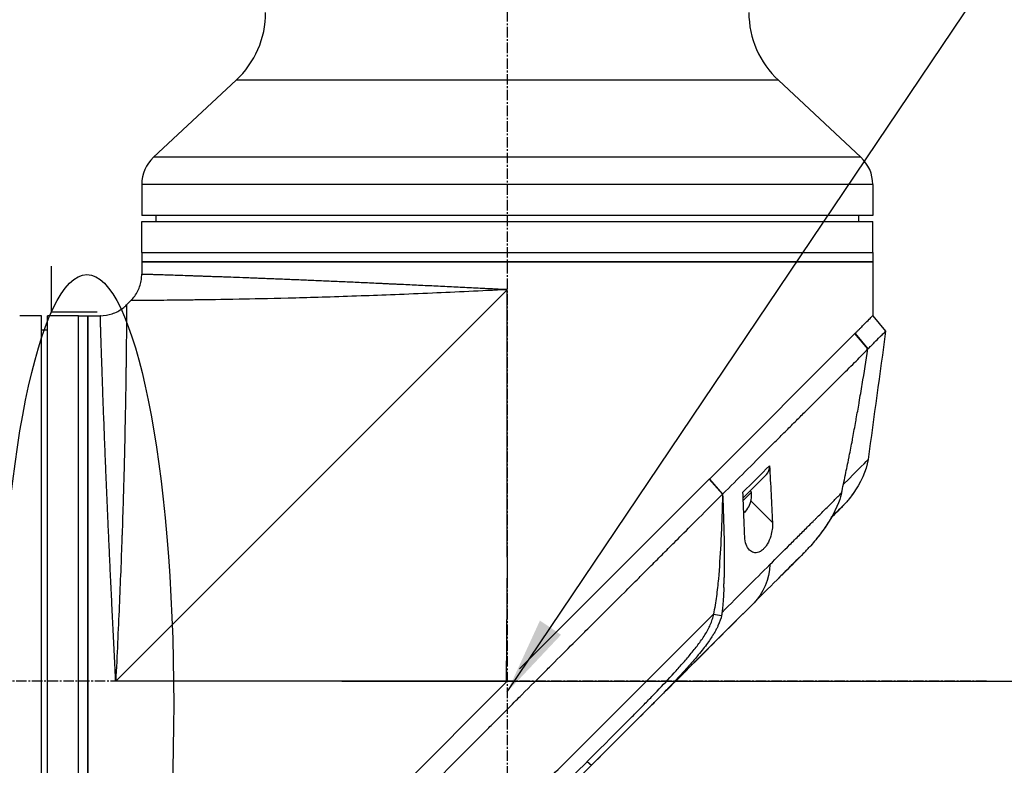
# Model space of a CAD drawing. Header units: millimetres. Extents: x 0 to 4378, y 0 to 2397.
# Tile 213 of 256: x 1533 to 1692, y 1222 to 1343. Entities that reach past the tile are written whole.
import ezdxf

# ---------------------------------------------------------------- set-up
doc = ezdxf.new("R2010")
doc.units = ezdxf.units.MM
doc.header["$LTSCALE"] = 0.2
doc.linetypes.add('CENTER2', pattern=[1.125, 0.75, -0.125, 0.125, -0.125])
doc.layers.add('02_Center Line', color=1, linetype='CENTER2')
doc.layers.add('13_After Rev.Num.', color=6, linetype='Continuous')
doc.styles.add('Rainbow-4.0 Style', font='malgunsl.ttf')
doc.styles.add('Rainbow-5.0 Style', font='malgunsl.ttf')
doc.dimstyles.new('Rainbow-4.0 Style', dxfattribs={"dimtxt": 3.5, "dimasz": 2.5, "dimexe": 1, "dimexo": 1, "dimgap": 1, "dimtad": 1, "dimdsep": 46, "dimtxsty": 'Rainbow-4.0 Style', "dimcen": 0, "dimclrd": 251, "dimclre": 251, "dimclrt": 7, "dimazin": 3, "dimtp": 0.1, "dimtm": 0.1, "dimtfac": 0.61, "dimtmove": 0, "dimatfit": 3, "dimfxl": 1, "dimlwd": -1, "dimlwe": -1, "dimarcsym": 1})
doc.dimstyles.new('Rainbow-5.0 Style', dxfattribs={"dimtxt": 4.5, "dimasz": 2.5, "dimexe": 1, "dimexo": 1, "dimgap": 1, "dimtad": 1, "dimdsep": 46, "dimtxsty": 'Rainbow-5.0 Style', "dimcen": 0, "dimclrd": 251, "dimclre": 251, "dimclrt": 7, "dimazin": 3, "dimtp": 0.1, "dimtm": 0.1, "dimtfac": 0.61, "dimtmove": 0, "dimatfit": 3, "dimfxl": 1, "dimlwd": -1, "dimlwe": -1, "dimarcsym": 1})

# ---------------------------------------------------------------- blocks, each defined once
blk = doc.blocks.new('A$Ce9bf501b')
for p, q in [((-43.77, 833.11), (-57.09, 820.69)), ((43.77, 833.11), (-43.77, 833.11)), ((43.77, 833.11), (57.09, 820.69)), ((57.09, 820.69), (-57.09, 820.69)), ((59, 816.3), (-59, 816.3)), ((-59, 816.3), (-59, 811.3)), ((59, 816.3), (59, 811.3)), ((59, 811.3), (-59, 811.3)), ((-56.7, 811.3), (-56.71, 810.3)), ((56.7, 811.3), (56.71, 810.3)), ((-59, 810.3), (59, 810.3)), ((-59, 805.3), (-59, 810.3)), ((59, 805.3), (59, 810.3)), ((-59, 805.3), (59, 805.3)), ((-59, 805.3), (-59, 803.8)), ((-59, 805.3), (59, 805.3)), ((59, 805.3), (59, 803.8)), ((59, 803.8), (-59, 803.8)), ((-59, 803.8), (-59, 801.79)), ((-59, 803.8), (59, 803.8)), ((59, 803.8), (59, 795.1)), ((-63.2, 736.1), (0, 799.3)), ((-3.08, 799.15), (-3.08, 799.15)), ((-1.5, 799.23), (-1.5, 799.23)), ((0, 756.1), (0, 799.3)), ((-61.44, 796.86), (-60.76, 797.54)), ((-75.2, 795.1), (-78.2, 795.1)), ((-75.2, 677.1), (-75.2, 795.1)), ((-74.2, 677.1), (-74.2, 795.1)), ((-69.2, 795.1), (-74.2, 795.1)), ((-69.2, 677.1), (-69.2, 795.1)), ((-69.2, 795.1), (-67.7, 795.1)), ((-69.2, 677.1), (-69.2, 795.1)), ((-67.7, 795.1), (-67.7, 677.1)), ((-67.7, 795.1), (-65.69, 795.1)), ((-67.7, 677.1), (-67.7, 795.1)), ((59.01, 795.11), (61.08, 792.62)), ((-75.2, 792.8), (-74.2, 792.81)), ((32.62, 768.72), (56.13, 792.23)), ((56.14, 792.24), (56.13, 792.23)), ((58.22, 789.73), (56.13, 792.23)), ((56.14, 792.24), (58.21, 789.75)), ((58.21, 789.73), (58.21, 789.73)), ((55, 786.49), (55, 786.49)), ((51.46, 782.96), (51.46, 782.96)), ((49.36, 780.87), (49.36, 780.87)), ((58.24, 771.86), (58.24, 771.86)), ((38.08, 765.69), (41.84, 769.46)), ((38.45, 769.97), (38.45, 769.97)), ((38.76, 770.29), (38.76, 770.29)), ((1.96, 738.06), (32.6, 768.7)), ((32.62, 768.72), (32.6, 768.7)), ((34.75, 766.29), (32.6, 768.7)), ((32.62, 768.72), (34.77, 766.3)), ((34.75, 766.29), (34.77, 766.3)), ((38.04, 766.59), (38.04, 766.59)), ((38.09, 765.29), (39.42, 766.61)), ((39.21, 766.82), (39.42, 766.61)), ((39.32, 765.23), (42.81, 761.74)), ((38.19, 763.48), (38.35, 763.32)), ((38.96, 764.25), (38.97, 764.24)), ((54.16, 764.38), (54.16, 764.38)), ((30.29, 761.83), (30.29, 761.83)), ((47.74, 756.66), (44.73, 753.65)), ((0, 756.1), (-0.17, 736.1)), ((45.22, 754.14), (45.22, 754.14)), ((37.54, 746.47), (13.58, 722.51)), ((33.3, 746.92), (34.59, 746.72)), ((29.81, 740.73), (29.81, 740.73)), ((28.28, 738.92), (28.28, 738.92)), ((-0.17, 736.1), (-63.2, 736.1)), ((-22.67, 713.43), (-0.18, 735.92)), ((-0.18, 735.92), (0, 736.1)), ((-0.18, 735.93), (0, 736.1)), ((-0.18, 735.93), (-0.17, 736.1)), ((-0.18, 735.92), (-0.18, 735.93)), ((26.77, 735.7), (27.24, 736.17)), ((23.17, 733.43), (23.17, 733.43)), ((12.92, 723.14), (13.58, 722.51)), ((13.58, 722.51), (13.58, 722.51))]:
    blk.add_line(p, q)
for centre, radius, start, end in [((-54, 844.08), 15, 313, 0), ((54, 844.08), 15, 180, 227), ((-53, 816.3), 6, 133, 180), ((53, 816.3), 6, 0, 47), ((34.92, 766.24), 4.52, 333.7131, 4.7607), ((34.92, 766.24), 4.28, 319.4523, 319.8579), ((34.92, 766.24), 4.5, 319.6154, 333.7759)]:
    blk.add_arc(centre, radius, start, end)
for centre, major_axis, ratio, start_param, end_param in [((39.71, 771.58), (2.13, -2.12), 0.723632, 6.280692, 6.957578), ((-41.72, 667.2), (97.82, 97.82), 0.000026, 0.415264, 0.47744), ((2.68, 715.21), (62.35, 62.35), 0.000017, 5.251204, 5.402959), ((4.01, 737.78), (-2.1, 2.14), 0.047046, 2.123062, 2.123097), ((3.77, 712.69), (62.93, 62.93), 0.000051, 1.192389, 1.260494)]:
    blk.add_ellipse(centre, major_axis=major_axis, ratio=ratio, start_param=start_param, end_param=end_param)
for points, knots in [([(-60.76, 797.54), (-60.3, 798), (-59.91, 798.54), (-59.34, 799.69), (-59.15, 800.32), (-59.02, 801.23), (-59, 801.51), (-59, 801.79)], [0, 0, 0, 0, 0.1945418, 0.1945418, 0.385603, 0.385603, 0.4694914, 0.4694914, 0.4694914, 0.4694914]), ([(0, 799.3), (-0.01, 799.3), (-0.04, 799.3), (-0.11, 799.31), (-0.21, 799.31), (-0.36, 799.32), (-0.55, 799.33), (-0.79, 799.34), (-1.09, 799.35), (-1.58, 799.38), (-2.18, 799.41), (-2.91, 799.44), (-3.63, 799.48), (-4.59, 799.53), (-5.79, 799.59), (-7.22, 799.66), (-8.65, 799.73), (-10.07, 799.8), (-11.96, 799.89), (-13.84, 799.98), (-15.7, 800.07), (-16.86, 800.12), (-17.78, 800.17), (-18.47, 800.2), (-19.16, 800.23), (-19.85, 800.27), (-20.54, 800.3), (-21.45, 800.34), (-22.57, 800.39), (-23.9, 800.45), (-25.65, 800.53), (-27.8, 800.62), (-29.88, 800.71), (-31.52, 800.78), (-32.73, 800.84), (-33.92, 800.89), (-35.1, 800.93), (-36.07, 800.97), (-36.83, 801), (-37.59, 801.03), (-38.52, 801.07), (-39.6, 801.11), (-40.66, 801.15), (-42.04, 801.21), (-43.7, 801.27), (-45.27, 801.33), (-46.47, 801.37), (-47.35, 801.4), (-48.2, 801.43), (-49.02, 801.46), (-49.68, 801.48), (-50.2, 801.5), (-50.71, 801.52), (-51.32, 801.54), (-52.25, 801.57), (-53.34, 801.61), (-54.51, 801.64), (-55.55, 801.68), (-56.31, 801.7), (-56.85, 801.72), (-57.16, 801.73), (-57.39, 801.74), (-57.55, 801.74), (-57.71, 801.75), (-57.91, 801.75), (-58.13, 801.76), (-58.44, 801.77), (-58.68, 801.78), (-58.84, 801.78), (-58.93, 801.78), (-58.98, 801.78), (-59, 801.79), (-59, 801.79), (-59, 801.79), (-59, 801.79)], [-0.0000644, -0.0000644, -0.0000644, -0.0000644, -0.0000148, 0.0000348, 0.000134, 0.0003324, 0.0005308, 0.0007292, 0.001126, 0.0015228, 0.0023163, 0.0031099, 0.0039035, 0.0046971, 0.0062842, 0.0078714, 0.0094585, 0.0110457, 0.0126328, 0.0158071, 0.0173942, 0.0189814, 0.019775, 0.0205685, 0.0213621, 0.0221557, 0.0229493, 0.0237428, 0.02533, 0.0269171, 0.0285043, 0.0316786, 0.0348529, 0.03644, 0.0380272, 0.0396143, 0.0412015, 0.0427886, 0.0435822, 0.0443758, 0.0459629, 0.04755, 0.0491372, 0.0507243, 0.0538986, 0.0570729, 0.0586601, 0.0602472, 0.0618344, 0.0634215, 0.0650087, 0.0658022, 0.0665958, 0.068183, 0.0697701, 0.0729444, 0.0761187, 0.079293, 0.0824673, 0.0840544, 0.0856416, 0.0864352, 0.0872287, 0.0880223, 0.0888159, 0.090403, 0.0919902, 0.0951645, 0.0967516, 0.0983388, 0.0999259, 0.1007195, 0.1015131, 0.1015159, 0.1015159, 0.1015159, 0.1015159]), ([(0, 799.3), (-4.27, 799.09), (-8.31, 798.91), (-12.07, 798.74), (-16.28, 798.56), (-20.13, 798.41), (-23.59, 798.29), (-27.61, 798.14), (-31.1, 798.04), (-34.12, 797.96), (-37.47, 797.87), (-40.23, 797.81), (-42.51, 797.77), (-42.77, 797.77), (-43.02, 797.76), (-43.26, 797.76), (-46.11, 797.7), (-48.37, 797.67), (-50.19, 797.65), (-50.37, 797.65), (-50.54, 797.64), (-50.72, 797.64), (-52.94, 797.61), (-54.64, 797.59), (-55.96, 797.58), (-56.05, 797.58), (-56.14, 797.58), (-56.23, 797.58), (-56.89, 797.57), (-57.49, 797.57), (-58.03, 797.56), (-58.38, 797.56), (-58.97, 797.56), (-59.54, 797.55), (-59.57, 797.55), (-59.59, 797.55), (-59.62, 797.55), (-60.09, 797.55), (-60.32, 797.55), (-60.45, 797.54), (-60.67, 797.54), (-60.76, 797.54), (-60.76, 797.54), (-60.76, 797.54), (-60.76, 797.54), (-60.76, 797.54)], [0, 0, 0, 0, 0.0513847, 0.0513847, 0.0513847, 0.1089687, 0.1089687, 0.1089687, 0.1757473, 0.1757473, 0.1757473, 0.25, 0.25, 0.25, 0.2549863, 0.2549863, 0.2549863, 0.3125, 0.3125, 0.3125, 0.3170092, 0.3170092, 0.3170092, 0.375, 0.375, 0.375, 0.3786541, 0.3786541, 0.3786541, 0.40625, 0.40625, 0.40625, 0.4375, 0.4375, 0.4375, 0.4390424, 0.4390424, 0.4390424, 0.46875, 0.46875, 0.46875, 0.5, 0.5, 0.5, 0.5000148, 0.5000148, 0.5000148, 0.5000148]), ([(-65.69, 795.1), (-65.04, 795.1), (-64.38, 795.21), (-63.16, 795.62), (-62.58, 795.92), (-61.85, 796.48), (-61.64, 796.66), (-61.44, 796.86)], [0, 0, 0, 0, 0.1945418, 0.1945418, 0.385603, 0.385603, 0.4694914, 0.4694914, 0.4694914, 0.4694914]), ([(-61.44, 796.86), (-61.44, 796.86), (-61.44, 796.77), (-61.44, 796.56), (-61.45, 796.42), (-61.45, 796.19), (-61.45, 795.72), (-61.45, 795.7), (-61.45, 795.68), (-61.45, 795.67), (-61.46, 795.09), (-61.46, 794.5), (-61.46, 794.19), (-61.47, 793.63), (-61.47, 793.01), (-61.48, 792.33), (-61.48, 792.27), (-61.48, 792.21), (-61.48, 792.16), (-61.49, 790.82), (-61.51, 789.08), (-61.54, 786.82), (-61.54, 786.7), (-61.54, 786.58), (-61.55, 786.46), (-61.57, 784.62), (-61.6, 782.3), (-61.66, 779.36), (-61.66, 779.2), (-61.66, 779.03), (-61.67, 778.86), (-61.71, 776.55), (-61.77, 773.72), (-61.86, 770.22), (-61.93, 767.22), (-62.04, 763.72), (-62.18, 759.7), (-62.19, 759.5), (-62.2, 759.31), (-62.2, 759.11), (-62.32, 755.77), (-62.47, 752.12), (-62.64, 748.17), (-62.8, 744.39), (-62.99, 740.34), (-63.2, 736.1)], [0.5000431, 0.5000431, 0.5000431, 0.5000431, 0.53125, 0.53125, 0.53125, 0.5614637, 0.5614637, 0.5614637, 0.5625, 0.5625, 0.5625, 0.59375, 0.59375, 0.59375, 0.6225557, 0.6225557, 0.6225557, 0.625, 0.625, 0.625, 0.6844623, 0.6844623, 0.6844623, 0.6875, 0.6875, 0.6875, 0.7466289, 0.7466289, 0.7466289, 0.75, 0.75, 0.75, 0.8157706, 0.8157706, 0.8157706, 0.8722986, 0.8722986, 0.8722986, 0.875, 0.875, 0.875, 0.9388377, 0.9388377, 0.9388377, 1, 1, 1, 1]), ([(-78.2, 795.1), (-78.26, 795.1), (-78.31, 795.1), (-78.37, 795.1), (-78.42, 795.1), (-78.47, 795.1), (-78.51, 795.1), (-78.56, 795.1), (-78.59, 795.1), (-78.62, 795.1), (-78.65, 795.1), (-78.68, 795.1), (-78.69, 795.1), (-78.7, 795.1), (-78.7, 795.1), (-78.7, 795.1), (-78.7, 795.1), (-78.7, 795.1), (-78.7, 795.1)], [0, 0, 0, 0, 0.1074676, 0.1074676, 0.1074676, 0.2149351, 0.2149351, 0.2149351, 0.3224051, 0.3224051, 0.3224051, 0.4298767, 0.4298767, 0.4298767, 0.5, 0.5, 0.5, 0.5001155, 0.5001155, 0.5001155, 0.5001155]), ([(-63.2, 736.1), (-63.21, 736.22), (-63.21, 736.34), (-63.22, 736.46), (-63.22, 736.59), (-63.23, 736.71), (-63.24, 736.83), (-63.25, 737.07), (-63.26, 737.31), (-63.27, 737.56), (-63.29, 738.04), (-63.32, 738.52), (-63.34, 739.01), (-63.37, 739.49), (-63.39, 739.97), (-63.41, 740.45), (-63.44, 740.93), (-63.46, 741.41), (-63.49, 741.89), (-63.53, 742.85), (-63.58, 743.8), (-63.63, 744.75), (-63.68, 745.7), (-63.72, 746.64), (-63.77, 747.59), (-63.81, 748.53), (-63.86, 749.46), (-63.9, 750.4), (-63.95, 751.33), (-63.99, 752.26), (-64.04, 753.19), (-64.06, 753.65), (-64.08, 754.11), (-64.1, 754.57), (-64.12, 755.03), (-64.14, 755.49), (-64.17, 755.95), (-64.21, 756.87), (-64.25, 757.77), (-64.29, 758.66), (-64.33, 759.56), (-64.37, 760.44), (-64.41, 761.31), (-64.45, 762.18), (-64.49, 763.04), (-64.52, 763.88), (-64.56, 764.73), (-64.6, 765.56), (-64.63, 766.39), (-64.67, 767.21), (-64.7, 768.03), (-64.74, 768.83), (-64.77, 769.63), (-64.8, 770.42), (-64.83, 771.2), (-64.85, 771.59), (-64.86, 771.97), (-64.88, 772.35), (-64.9, 772.74), (-64.91, 773.12), (-64.93, 773.49), (-64.96, 774.25), (-64.98, 774.98), (-65.01, 775.7), (-65.04, 776.41), (-65.07, 777.11), (-65.09, 777.79), (-65.12, 778.47), (-65.14, 779.14), (-65.17, 779.78), (-65.19, 780.43), (-65.21, 781.05), (-65.24, 781.66), (-65.26, 782.28), (-65.28, 782.87), (-65.3, 783.44), (-65.32, 784.02), (-65.34, 784.58), (-65.36, 785.12), (-65.37, 785.39), (-65.38, 785.65), (-65.39, 785.91), (-65.4, 786.17), (-65.4, 786.43), (-65.41, 786.68), (-65.43, 787.18), (-65.45, 787.66), (-65.46, 788.11), (-65.48, 788.57), (-65.49, 789), (-65.5, 789.41), (-65.52, 789.83), (-65.53, 790.22), (-65.54, 790.58), (-65.55, 790.95), (-65.57, 791.3), (-65.58, 791.62), (-65.59, 791.95), (-65.6, 792.25), (-65.61, 792.53), (-65.61, 792.82), (-65.62, 793.08), (-65.63, 793.31), (-65.64, 793.55), (-65.64, 793.76), (-65.65, 793.96), (-65.66, 794.15), (-65.66, 794.31), (-65.67, 794.46), (-65.67, 794.6), (-65.67, 794.72), (-65.68, 794.81), (-65.68, 794.91), (-65.68, 794.98), (-65.68, 795.03), (-65.68, 795.05), (-65.68, 795.07), (-65.68, 795.08), (-65.69, 795.09), (-65.69, 795.1), (-65.69, 795.1), (-65.69, 795.1), (-65.69, 795.1), (-65.69, 795.1)], [-0.00006369, -0.00006369, -0.00006369, -0.00006369, 0.00029651, 0.00029651, 0.00029651, 0.00065671, 0.00065671, 0.00065671, 0.00137712, 0.00137712, 0.00137712, 0.00281792, 0.00281792, 0.00281792, 0.00425873, 0.00425873, 0.00425873, 0.00569954, 0.00569954, 0.00569954, 0.00858115, 0.00858115, 0.00858115, 0.01146277, 0.01146277, 0.01146277, 0.01434438, 0.01434438, 0.01434438, 0.017226, 0.017226, 0.017226, 0.0186668, 0.0186668, 0.0186668, 0.02010761, 0.02010761, 0.02010761, 0.02298922, 0.02298922, 0.02298922, 0.02587084, 0.02587084, 0.02587084, 0.02875245, 0.02875245, 0.02875245, 0.03163407, 0.03163407, 0.03163407, 0.03451568, 0.03451568, 0.03451568, 0.0373973, 0.0373973, 0.0373973, 0.0388381, 0.0388381, 0.0388381, 0.04027891, 0.04027891, 0.04027891, 0.04316053, 0.04316053, 0.04316053, 0.04604214, 0.04604214, 0.04604214, 0.04892569, 0.04892569, 0.04892569, 0.05180537, 0.05180537, 0.05180537, 0.05468698, 0.05468698, 0.05468698, 0.0575686, 0.0575686, 0.0575686, 0.0590094, 0.0590094, 0.0590094, 0.06045021, 0.06045021, 0.06045021, 0.06333183, 0.06333183, 0.06333183, 0.06621344, 0.06621344, 0.06621344, 0.06909505, 0.06909505, 0.06909505, 0.07197667, 0.07197667, 0.07197667, 0.07485819, 0.07485819, 0.07485819, 0.0777399, 0.0777399, 0.0777399, 0.08062151, 0.08062151, 0.08062151, 0.08350313, 0.08350313, 0.08350313, 0.08638474, 0.08638474, 0.08638474, 0.08926636, 0.08926636, 0.08926636, 0.09070485, 0.09070485, 0.09070485, 0.09214797, 0.09214797, 0.09214797, 0.09214861, 0.09214861, 0.09214861, 0.09214861]), ([(56.14, 792.24), (56.25, 792.35), (56.37, 792.47), (56.47, 792.57), (56.58, 792.68), (56.68, 792.78), (56.78, 792.88), (56.88, 792.98), (56.98, 793.08), (57.08, 793.18), (57.18, 793.28), (57.27, 793.37), (57.36, 793.46), (57.71, 793.81), (58.01, 794.11), (58.25, 794.35), (58.5, 794.6), (58.69, 794.79), (58.81, 794.91), (58.94, 795.04), (59.01, 795.11), (59.01, 795.11)], [-1, -1, -1, -1, -0.9375, -0.9375, -0.9375, -0.875, -0.875, -0.875, -0.8125, -0.8125, -0.8125, -0.75, -0.75, -0.75, -0.5, -0.5, -0.5, -0.25, -0.25, -0.25, 0, 0, 0, 0]), ([(58.21, 789.75), (58.29, 789.83), (58.37, 789.91), (58.53, 790.07), (58.63, 790.16), (58.82, 790.35), (58.96, 790.49), (59.12, 790.66), (59.14, 790.68), (59.33, 790.87), (59.63, 791.16), (60.07, 791.6), (60.2, 791.74), (60.57, 792.1), (60.76, 792.29), (60.95, 792.48), (61, 792.52), (61.07, 792.59), (61.09, 792.61), (61.08, 792.62)], [-1.925983, -1.925983, -1.925983, -1.925983, -1.875869, -1.875869, -1.820686, -1.820686, -1.653095, -1.653095, -1.624088, -1.624088, -1.164895, -1.164895, -0.929585, -0.929585, -0.463526, -0.463526, -0.231599, -0.231599, 0, 0, 0, 0]), ([(34.77, 766.3), (37.24, 768.76), (39.63, 771.15), (41.92, 773.44), (42.49, 774.01), (43.05, 774.58), (43.61, 775.13), (44.17, 775.69), (44.72, 776.24), (45.27, 776.78), (45.54, 777.05), (45.81, 777.32), (46.07, 777.59), (46.34, 777.85), (46.61, 778.11), (46.87, 778.38), (47.14, 778.64), (47.4, 778.9), (47.65, 779.16), (47.91, 779.42), (48.16, 779.68), (48.42, 779.93), (48.92, 780.44), (49.43, 780.93), (49.92, 781.42), (50.4, 781.9), (50.88, 782.38), (51.35, 782.84), (51.81, 783.31), (52.27, 783.76), (52.71, 784.2), (53.15, 784.64), (53.58, 785.07), (53.99, 785.48), (54.82, 786.31), (55.59, 787.09), (56.3, 787.79), (57.01, 788.5), (57.65, 789.16), (58.22, 789.73)], [0, 0, 0, 0, 0.25, 0.25, 0.25, 0.3125, 0.3125, 0.3125, 0.375, 0.375, 0.375, 0.40625, 0.40625, 0.40625, 0.4375, 0.4375, 0.4375, 0.46875, 0.46875, 0.46875, 0.5, 0.5, 0.5, 0.5625, 0.5625, 0.5625, 0.625, 0.625, 0.625, 0.6875, 0.6875, 0.6875, 0.75, 0.75, 0.75, 0.875, 0.875, 0.875, 1, 1, 1, 1]), ([(53.96, 766.49), (54.17, 767.41), (54.37, 768.34), (54.56, 769.28), (54.57, 769.33), (54.58, 769.38), (54.59, 769.43), (54.78, 770.33), (54.97, 771.23), (55.15, 772.13), (55.17, 772.22), (55.18, 772.32), (55.2, 772.41), (55.38, 773.29), (55.55, 774.16), (55.71, 775.04), (55.74, 775.16), (55.76, 775.29), (55.78, 775.42), (55.95, 776.28), (56.1, 777.14), (56.26, 778), (56.29, 778.14), (56.31, 778.29), (56.34, 778.44), (56.49, 779.29), (56.64, 780.14), (56.79, 781), (56.79, 781.03), (56.8, 781.07), (56.81, 781.1), (56.97, 782.08), (57.14, 783.05), (57.3, 784.02), (57.62, 785.93), (57.92, 787.84), (58.22, 789.73)], [0, 0, 0, 0, 0.1206948, 0.1206948, 0.1206948, 0.1274688, 0.1274688, 0.1274688, 0.2438816, 0.2438816, 0.2438816, 0.256112, 0.256112, 0.256112, 0.3692231, 0.3692231, 0.3692231, 0.3854414, 0.3854414, 0.3854414, 0.4964218, 0.4964218, 0.4964218, 0.5152549, 0.5152549, 0.5152549, 0.6251524, 0.6251524, 0.6251524, 0.6298026, 0.6298026, 0.6298026, 0.7550606, 0.7550606, 0.7550606, 1, 1, 1, 1]), ([(42.34, 770.89), (42.42, 769.37), (42.5, 767.84), (42.66, 764.77), (42.74, 763.25), (42.81, 761.74)], [0.000001, 0.000001, 0.000001, 0.000001, 0.550472, 0.550472, 1.110624, 1.110624, 1.110624, 1.110624]), ([(-30.18, 701.34), (-29.02, 702.51), (-27.74, 703.79), (-26.35, 705.18), (-25.23, 706.31), (-23.92, 707.61), (-22.41, 709.12), (-22.23, 709.3), (-21.85, 709.68), (-21.26, 710.27), (-21.01, 710.51), (-20.73, 710.8), (-20.41, 711.11), (-19.59, 711.94), (-18.91, 712.61), (-18.4, 713.12), (-17.33, 714.18), (-15.98, 715.54), (-14.33, 717.19), (-13.53, 717.99), (-12.73, 718.79), (-11.94, 719.58), (-11.36, 720.16), (-10.79, 720.74), (-10.21, 721.31), (-8.84, 722.69), (-7.45, 724.08), (-6.07, 725.46), (-5.57, 725.97), (-4.97, 726.56), (-4.28, 727.25), (-3.47, 728.07), (-2.85, 728.68), (-2.44, 729.1), (-2.18, 729.36), (-2, 729.54), (-1.9, 729.64), (-1.2, 730.33), (-0.51, 731.03), (0.19, 731.73), (1.12, 732.67), (1.82, 733.36), (2.28, 733.82), (2.3, 733.84), (2.32, 733.87), (2.34, 733.89), (3.71, 735.26), (5.08, 736.62), (6.46, 738), (6.69, 738.23), (6.91, 738.45), (7.13, 738.68), (8.42, 739.96), (9.59, 741.14), (10.63, 742.17), (10.91, 742.45), (11.37, 742.91), (12.03, 743.57), (12.24, 743.78), (12.47, 744), (12.71, 744.25), (13.58, 745.11), (14.27, 745.8), (14.78, 746.32), (16.31, 747.84), (17.68, 749.21), (18.9, 750.43), (19.64, 751.16), (20.43, 751.95), (21.27, 752.79), (21.82, 753.34), (22.39, 753.91), (22.97, 754.5), (23.65, 755.17), (24.32, 755.85), (24.99, 756.51), (25.66, 757.18), (26.32, 757.85), (26.98, 758.51), (27.38, 758.91), (27.77, 759.3), (28.13, 759.67), (29.21, 760.74), (30.13, 761.67), (30.92, 762.45), (32.15, 763.69), (33.44, 764.97), (34.75, 766.29)], [-1, -1, -1, -1, -0.9375, -0.9375, -0.9375, -0.875, -0.875, -0.875, -0.8528979, -0.8528979, -0.8528979, -0.84375, -0.84375, -0.84375, -0.8125, -0.8125, -0.8125, -0.75, -0.75, -0.75, -0.7138981, -0.7138981, -0.7138981, -0.6875, -0.6875, -0.6875, -0.625, -0.625, -0.625, -0.5982143, -0.5982143, -0.5982143, -0.5763525, -0.5763525, -0.5763525, -0.5625, -0.5625, -0.5625, -0.53125, -0.53125, -0.53125, -0.5, -0.5, -0.5, -0.4990096, -0.4990096, -0.4990096, -0.4375, -0.4375, -0.4375, -0.4283694, -0.4283694, -0.4283694, -0.375, -0.375, -0.375, -0.3512462, -0.3512462, -0.3512462, -0.34375, -0.34375, -0.34375, -0.3125, -0.3125, -0.3125, -0.25, -0.25, -0.25, -0.2121786, -0.2121786, -0.2121786, -0.1875, -0.1875, -0.1875, -0.15625, -0.15625, -0.15625, -0.125, -0.125, -0.125, -0.1091039, -0.1091039, -0.1091039, -0.0625, -0.0625, -0.0625, 0, 0, 0, 0]), ([(34.75, 766.29), (34.75, 766.09), (34.74, 765.89), (34.71, 764.43), (34.67, 763.17), (34.57, 760.67), (34.52, 759.4), (34.36, 756.36), (34.23, 754.34), (33.99, 751.67), (33.89, 750.73), (33.7, 749.31), (33.63, 748.84), (33.47, 747.86), (33.38, 747.4), (33.3, 746.92)], [-2.140307, -2.140307, -2.140307, -2.140307, -2.071245, -2.071245, -1.648117, -1.648117, -1.228346, -1.228346, -0.636843, -0.636843, -0.321811, -0.321811, -0.164589, -0.164589, 0, 0, 0, 0]), ([(34.77, 766.3), (34.83, 764.78), (34.89, 763.26), (34.93, 761.74), (34.98, 760.1), (35.01, 758.46), (35.03, 756.81), (35.03, 755.99), (35.04, 755.16), (35.03, 754.33), (35.03, 753.83), (35.02, 753.32), (35.01, 752.82)], [-1, -1, -1, -1, -0.7573218, -0.7573218, -0.7573218, -0.4967513, -0.4967513, -0.4967513, -0.3664661, -0.3664661, -0.3664661, -0.2872955, -0.2872955, -0.2872955, -0.2872955]), ([(38.33, 759.43), (38.28, 760.63), (38.24, 761.81), (38.14, 764.2), (38.09, 765.4), (38.04, 766.59)], [0.000001, 0.000001, 0.000001, 0.000001, 0.4368792, 0.4368792, 0.8702118, 0.8702118, 0.8702118, 0.8702118]), ([(42.4, 754.92), (43.49, 756.02), (44.57, 757.1), (45.61, 758.14), (45.87, 758.4), (46.13, 758.66), (46.39, 758.92), (46.65, 759.18), (46.9, 759.43), (47.16, 759.69), (47.66, 760.19), (48.16, 760.69), (48.65, 761.18), (48.89, 761.42), (49.13, 761.66), (49.37, 761.9), (49.49, 762.02), (49.61, 762.14), (49.73, 762.26), (49.85, 762.38), (49.97, 762.5), (50.08, 762.61), (50.32, 762.85), (50.55, 763.08), (50.77, 763.3), (51, 763.53), (51.23, 763.76), (51.45, 763.98), (51.67, 764.2), (51.89, 764.42), (52.11, 764.64), (52.32, 764.85), (52.54, 765.07), (52.75, 765.28), (53.16, 765.69), (53.57, 766.1), (53.96, 766.49)], [-1, -1, -1, -1, -0.75, -0.75, -0.75, -0.6875, -0.6875, -0.6875, -0.625, -0.625, -0.625, -0.5, -0.5, -0.5, -0.4375, -0.4375, -0.4375, -0.40625, -0.40625, -0.40625, -0.375, -0.375, -0.375, -0.3125, -0.3125, -0.3125, -0.25, -0.25, -0.25, -0.1875, -0.1875, -0.1875, -0.125, -0.125, -0.125, 0, 0, 0, 0]), ([(53.96, 766.49), (53.83, 765.92), (53.45, 764.36), (51.54, 761.25), (51.06, 760.56), (50.07, 759.24), (49.54, 758.59), (48.99, 757.97)], [0.0000064, 0.0000064, 0.0000064, 0.0000064, 0.1740467, 0.1740467, 0.2246228, 0.2246228, 0.2745832, 0.2745832, 0.2745832, 0.2745832]), ([(55.75, 766.28), (55.52, 765.94), (55.27, 765.62), (54.87, 765.15), (54.74, 764.99), (54.53, 764.76), (54.46, 764.69), (54.35, 764.57), (54.32, 764.54), (54.26, 764.48), (54.25, 764.46), (54.22, 764.44), (54.22, 764.43), (54.21, 764.42), (54.2, 764.42), (54.19, 764.41), (54.19, 764.41), (54.18, 764.4), (54.18, 764.4), (54.18, 764.39), (54.17, 764.39), (54.17, 764.39)], [0, 0, 0, 0, 0.122831, 0.122831, 0.1845131, 0.1845131, 0.2153748, 0.2153748, 0.2308711, 0.2308711, 0.2389075, 0.2389075, 0.241325, 0.241325, 0.2434836, 0.2434836, 0.2455022, 0.2455022, 0.2490388, 0.2490388, 0.2528112, 0.2528112, 0.2528112, 0.2528112]), ([(54.14, 764.36), (54.09, 764.3), (53.85, 764.06), (53.17, 763.38), (52.77, 762.99), (52.31, 762.52)], [0, 0, 0, 0, 0.5052438, 0.5052438, 0.9155276, 0.9155276, 0.9155276, 0.9155276]), ([(53.28, 763.5), (53.38, 763.6), (53.48, 763.69), (53.56, 763.78), (53.73, 763.95), (53.87, 764.09), (53.96, 764.18)], [-1, -1, -1, -1, -0.662973, -0.662973, -0.662973, 0, 0, 0, 0]), ([(42.81, 761.74), (42.82, 761.46), (42.82, 761.16), (42.76, 760.52), (42.7, 760.17), (42.5, 759.39), (42.35, 758.95), (42.04, 758.33), (41.92, 758.13), (41.69, 757.81), (41.59, 757.68), (41.36, 757.43), (41.24, 757.32), (40.95, 757.09), (40.77, 756.99), (40.3, 756.81), (40.03, 756.8), (39.52, 756.92), (39.28, 757.06), (38.86, 757.49), (38.68, 757.79), (38.42, 758.53), (38.34, 758.96), (38.33, 759.43)], [-1.233507, -1.233507, -1.233507, -1.233507, -1.130725, -1.130725, -1.019151, -1.019151, -0.880702, -0.880702, -0.809203, -0.809203, -0.755026, -0.755026, -0.69834, -0.69834, -0.615166, -0.615166, -0.479801, -0.479801, -0.336168, -0.336168, -0.170407, -0.170407, -0.000001, -0.000001, -0.000001, -0.000001]), ([(52.31, 762.52), (52.08, 762.12), (51.83, 761.73), (51.58, 761.34), (51.19, 760.75), (50.78, 760.17), (50.35, 759.61), (50.21, 759.44), (50.08, 759.26), (49.94, 759.09)], [-0.5669024, -0.5669024, -0.5669024, -0.5669024, -0.4270987, -0.4270987, -0.4270987, -0.2135493, -0.2135493, -0.2135493, -0.1470183, -0.1470183, -0.1470183, -0.1470183]), ([(47.96, 756.88), (48.11, 757.03), (48.26, 757.18), (48.6, 757.55), (48.8, 757.76), (48.99, 757.97)], [0.02321, 0.02321, 0.02321, 0.02321, 0.0865317, 0.0865317, 0.1730601, 0.1730601, 0.1730601, 0.1730601]), ([(34.96, 751.22), (34.97, 751.43), (34.98, 751.63), (34.98, 751.83), (34.99, 751.85), (34.99, 751.87), (34.99, 751.89), (34.99, 751.97), (34.99, 752.05), (34.99, 752.12), (35, 752.36), (35.01, 752.59), (35.01, 752.82)], [0.00589664, 0.00589664, 0.00589664, 0.00589664, 0.006613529, 0.006613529, 0.006613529, 0.006685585, 0.006685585, 0.006685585, 0.006959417, 0.006959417, 0.006959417, 0.00777951, 0.00777951, 0.00777951, 0.00777951]), ([(34.96, 751.22), (34.94, 750.58), (34.91, 749.94), (34.86, 749.3), (34.83, 748.87), (34.8, 748.44), (34.76, 748.01), (34.74, 747.8), (34.72, 747.58), (34.69, 747.37), (34.69, 747.31), (34.68, 747.26), (34.67, 747.2)], [-0.2047521, -0.2047521, -0.2047521, -0.2047521, -0.1058955, -0.1058955, -0.1058955, -0.0407529, -0.0407529, -0.0407529, -0.0081816, -0.0081816, -0.0081816, 0, 0, 0, 0]), ([(34.67, 747.2), (34.67, 747.15), (34.66, 747.09), (34.65, 747.04), (34.63, 746.93), (34.62, 746.82), (34.59, 746.72)], [-1, -1, -1, -1, -0.667725, -0.667725, -0.667725, 0, 0, 0, 0]), ([(-10.83, 702.79), (-8.74, 704.88), (-6.62, 707), (-4.47, 709.15), (-2.32, 711.3), (-0.15, 713.47), (2.04, 715.66), (4.23, 717.85), (6.43, 720.05), (8.64, 722.26), (9.74, 723.36), (10.84, 724.46), (11.95, 725.57), (13.06, 726.68), (14.18, 727.8), (15.26, 728.88), (16.34, 729.96), (17.38, 731), (18.43, 732.04), (20.42, 734.04), (22.43, 736.05), (24.4, 738.02), (25.91, 739.53), (27.41, 741.03), (28.9, 742.52), (30.38, 744), (31.85, 745.47), (33.3, 746.92)], [0, 0, 0, 0, 0.1448174, 0.1448174, 0.1448174, 0.2896349, 0.2896349, 0.2896349, 0.4344523, 0.4344523, 0.4344523, 0.506861, 0.506861, 0.506861, 0.5792697, 0.5792697, 0.5792697, 0.6516784, 0.6516784, 0.6516784, 0.7896349, 0.7896349, 0.7896349, 0.8948175, 0.8948175, 0.8948175, 1, 1, 1, 1]), ([(20, 730.22), (20.47, 730.69), (20.94, 731.16), (21.41, 731.64), (21.65, 731.87), (21.88, 732.11), (22.11, 732.35), (22.35, 732.59), (22.58, 732.82), (22.81, 733.06), (23.28, 733.54), (23.74, 734.02), (24.2, 734.5), (25.13, 735.46), (26.04, 736.43), (26.94, 737.42), (27.38, 737.91), (27.83, 738.4), (28.26, 738.9), (28.7, 739.41), (29.13, 739.91), (29.55, 740.42), (29.97, 740.93), (30.39, 741.44), (30.78, 741.97), (30.98, 742.23), (31.17, 742.49), (31.36, 742.76), (31.54, 743.02), (31.72, 743.29), (31.89, 743.56), (32.23, 744.1), (32.53, 744.65), (32.78, 745.21), (32.9, 745.49), (33.01, 745.77), (33.1, 746.06), (33.15, 746.2), (33.19, 746.34), (33.22, 746.49), (33.26, 746.63), (33.29, 746.78), (33.3, 746.92)], [-0.9836552, -0.9836552, -0.9836552, -0.9836552, -0.8942433, -0.8942433, -0.8942433, -0.8495311, -0.8495311, -0.8495311, -0.8048189, -0.8048189, -0.8048189, -0.7153946, -0.7153946, -0.7153946, -0.5365459, -0.5365459, -0.5365459, -0.4471216, -0.4471216, -0.4471216, -0.3576972, -0.3576972, -0.3576972, -0.2682729, -0.2682729, -0.2682729, -0.2235607, -0.2235607, -0.2235607, -0.1788486, -0.1788486, -0.1788486, -0.0894242, -0.0894242, -0.0894242, -0.0447121, -0.0447121, -0.0447121, -0.022356, -0.022356, -0.022356, 0, 0, 0, 0]), ([(34.59, 746.72), (34.5, 746.23), (34.32, 745.67), (33.95, 744.87), (33.88, 744.73), (33.73, 744.43), (33.64, 744.27), (33.46, 743.95), (33.36, 743.78), (33.15, 743.44), (33.04, 743.27), (32.53, 742.5), (32.1, 741.92), (31.38, 740.99), (31.1, 740.66), (30.47, 739.89), (30.08, 739.43), (29.32, 738.57), (28.95, 738.14), (28.16, 737.27), (27.76, 736.84), (26.93, 735.96), (26.51, 735.51), (25.85, 734.83), (25.62, 734.59), (25.16, 734.11), (24.92, 733.86), (24.15, 733.08), (23.63, 732.55), (23.11, 732.03), (23.04, 731.96), (22.98, 731.91)], [0, 0, 0, 0, 0.166642, 0.166642, 0.202724, 0.202724, 0.243109, 0.243109, 0.287119, 0.287119, 0.331501, 0.331501, 0.492861, 0.492861, 0.584529, 0.584529, 0.704765, 0.704765, 0.820318, 0.820318, 0.936351, 0.936351, 1.057692, 1.057692, 1.122476, 1.122476, 1.189603, 1.189603, 1.342252, 1.342252, 1.371829, 1.371829, 1.371829, 1.371829]), ([(22.98, 731.91), (22.12, 731.04), (20.52, 729.45), (16.72, 725.64), (15.15, 724.08), (13.58, 722.51)], [-1.613582, -1.613582, -1.613582, -1.613582, -0.664785, -0.664785, 0, 0, 0, 0]), ([(22.99, 731.91), (23.05, 731.97), (23.11, 732.03), (23.17, 732.09), (23.35, 732.27), (23.54, 732.46), (23.73, 732.65)], [-0.99993686, -0.99993686, -0.99993686, -0.99993686, -0.98725245, -0.98725245, -0.98725245, -0.94780834, -0.94780834, -0.94780834, -0.94780834]), ([(13.58, 722.51), (12.02, 720.94), (10.45, 719.37), (8.49, 717.42), (8.1, 717.02), (7.08, 716), (6.53, 715.45), (5.65, 714.58), (5.36, 714.28), (4.91, 713.83), (4.77, 713.69), (4.48, 713.4), (4.33, 713.26), (4.19, 713.11)], [-1.142804, -1.142804, -1.142804, -1.142804, -0.592912, -0.592912, -0.45543, -0.45543, -0.23364, -0.23364, -0.121763, -0.121763, -0.062324, -0.062324, -0.00003, -0.00003, -0.00003, -0.00003])]:
    blk.add_open_spline(points, degree=3, knots=knots)
for points in [[(-65.69, 795.1), (-65.69, 795.1), (-65.69, 795.1), (-65.69, 795.1)], [(61.08, 792.62), (60.13, 785.7), (59.19, 778.78), (58.24, 771.86)], [(58.22, 789.73), (58.22, 789.74), (58.21, 789.74), (58.21, 789.75)], [(38.04, 766.59), (39.51, 768.06), (40.94, 769.5), (42.34, 770.89)], [(54.27, 767.88), (56.63, 770.25), (58.2, 771.82), (58.24, 771.86)], [(58.24, 771.86), (58, 770.09), (57, 768.02), (55.78, 766.31)], [(55.78, 766.31), (55.77, 766.3), (55.76, 766.29), (55.75, 766.28)], [(53.07, 763.29), (53.15, 763.36), (53.22, 763.43), (53.28, 763.5)], [(53.96, 764.18), (54.07, 764.29), (54.14, 764.36), (54.16, 764.38)], [(54.16, 764.38), (54.16, 764.38), (54.16, 764.37), (54.14, 764.36)], [(54.17, 764.39), (54.17, 764.38), (54.17, 764.38), (54.16, 764.38)], [(47.96, 756.88), (45.43, 754.36), (42.82, 751.73), (39.84, 748.76)], [(47.92, 756.84), (47.06, 755.98), (46.16, 755.08), (45.22, 754.14)], [(48.02, 756.94), (47.94, 756.87), (47.87, 756.79), (47.79, 756.71)], [(42.4, 754.92), (42.36, 752.6), (41.27, 750.19), (39.84, 748.76)], [(45.22, 754.14), (44.77, 753.69), (44.3, 753.22), (43.83, 752.75)], [(45.14, 754.06), (45.17, 754.09), (45.19, 754.12), (45.22, 754.14)], [(39.84, 748.76), (35.85, 744.77), (31.58, 740.5), (27.24, 736.17)], [(38.44, 747.36), (36.91, 745.84), (35.36, 744.28), (33.78, 742.71)], [(33.78, 742.71), (30.52, 739.44), (27.14, 736.06), (23.73, 732.65)], [(33.77, 742.69), (33.77, 742.7), (33.78, 742.7), (33.78, 742.71)], [(26.77, 735.7), (25.54, 734.47), (24.31, 733.23), (23.07, 731.99)], [(20, 730.22), (15.52, 725.73), (10.96, 721.18), (6.48, 716.7)]]:
    blk.add_open_spline(points, degree=3)
at = {"layer": '02_Center Line', "ltscale": 11.288275}
for p, q in [((0, 1311.61), (0, 672.6)), ((77.35, 736.1), (-238.18, 736.1))]:
    blk.add_line(p, q, dxfattribs=at)
blk = doc.blocks.new('*D146')
at = {"color": 251, "linetype": 'ByBlock', "transparency": 16777216}
for p, q in [((1621.7, 1236.01), (1778.89, 1236.01)), ((1773.89, 681.61), (1773.89, 1223.51)), ((1676.76, 669.11), (1778.89, 669.11))]:
    blk.add_line(p, q, dxfattribs=at)
at = {"color": 251, "transparency": 16777216}
for points in [[(1771.81, 1223.51), (1775.98, 1223.51), (1773.89, 1236.01)], [(1771.81, 681.61), (1775.98, 681.61), (1773.89, 669.11)]]:
    blk.add_solid(points, dxfattribs=at)
at = {"layer": 'Defpoints', "color": 0, "transparency": 16777216}
for p in [(1616.7, 1236.01), (1773.89, 1236.01), (1671.76, 669.11)]:
    blk.add_point(p, dxfattribs=at)
at = {"color": 7, "transparency": 16777216, "insert": (1759.84, 952.56), "char_height": 17.5, "attachment_point": 5, "rotation": 90, "style": 'Rainbow-4.0 Style'}
blk.add_mtext('566.9', dxfattribs=at)
blk = doc.blocks.new('*D147')
at = {"color": 251, "linetype": 'ByBlock', "transparency": 16777216}
for p, q in [((1667.34, 1758.41), (1778.89, 1758.41)), ((1773.89, 1248.51), (1773.89, 1745.91)), ((1585.46, 1236.01), (1778.89, 1236.01))]:
    blk.add_line(p, q, dxfattribs=at)
at = {"color": 251, "transparency": 16777216}
for points in [[(1771.81, 1745.91), (1775.98, 1745.91), (1773.89, 1758.41)], [(1771.81, 1248.51), (1775.98, 1248.51), (1773.89, 1236.01)]]:
    blk.add_solid(points, dxfattribs=at)
at = {"layer": 'Defpoints', "color": 0, "transparency": 16777216}
for p in [(1662.34, 1758.41), (1773.89, 1758.41), (1580.46, 1236.01)]:
    blk.add_point(p, dxfattribs=at)
at = {"color": 7, "transparency": 16777216, "insert": (1759.84, 1497.21), "char_height": 17.5, "attachment_point": 5, "rotation": 90, "style": 'Rainbow-4.0 Style'}
blk.add_mtext('522.4', dxfattribs=at)
blk = doc.blocks.new('*D148')
at = {"color": 251, "linetype": 'ByBlock', "transparency": 16777216}
for p, q in [((1483.19, 1869.11), (1834.85, 1869.11)), ((1829.85, 681.61), (1829.85, 1856.61)), ((1617.14, 669.11), (1834.85, 669.11))]:
    blk.add_line(p, q, dxfattribs=at)
at = {"color": 251, "transparency": 16777216}
for points in [[(1827.77, 1856.61), (1831.94, 1856.61), (1829.85, 1869.11)], [(1827.77, 681.61), (1831.94, 681.61), (1829.85, 669.11)]]:
    blk.add_solid(points, dxfattribs=at)
at = {"layer": 'Defpoints', "color": 0, "transparency": 16777216}
for p in [(1478.19, 1869.11), (1829.85, 1869.11), (1612.14, 669.11)]:
    blk.add_point(p, dxfattribs=at)
at = {"color": 7, "transparency": 16777216, "insert": (1815.75, 1269.11), "char_height": 17.5, "attachment_point": 5, "rotation": 90, "style": 'Rainbow-4.0 Style'}
blk.add_mtext('1200', dxfattribs=at)
blk = doc.blocks.new('*D152')
at = {"color": 251, "linetype": 'ByBlock', "transparency": 16777216}
for p, q in [((1612.14, 1499.21), (1612.14, 1484.3)), ((1463.74, 1300.63), (1463.74, 1494.3)), ((1599.64, 1489.3), (1476.24, 1489.3))]:
    blk.add_line(p, q, dxfattribs=at)
at = {"color": 251, "transparency": 16777216}
for points in [[(1476.24, 1491.39), (1476.24, 1487.22), (1463.74, 1489.3)], [(1599.64, 1491.39), (1599.64, 1487.22), (1612.14, 1489.3)]]:
    blk.add_solid(points, dxfattribs=at)
at = {"layer": 'Defpoints', "color": 0, "transparency": 16777216}
for p in [(1612.14, 1504.21), (1463.74, 1489.3), (1463.74, 1295.63)]:
    blk.add_point(p, dxfattribs=at)
at = {"color": 7, "transparency": 16777216, "insert": (1537.94, 1503.4), "char_height": 17.5, "attachment_point": 5, "style": 'Rainbow-4.0 Style'}
blk.add_mtext('148.4', dxfattribs=at)
blk = doc.blocks.new('Blk$L1P0-3O23B')
for q in [(63.35, -1.67), (70.72, 5.7)]:
    blk.add_line((63.35, 5.7), q)
blk.add_ellipse((0, 0), major_axis=(69.35, 0), ratio=0.201954)

msp = doc.modelspace()

# ---------------------------------------------------------------- block references
msp.add_blockref('A$Ce9bf501b', (1612.144, 499.915))
at = {"layer": '13_After Rev.Num.', "rotation": 90}
msp.add_blockref('Blk$L1P0-3O23B', (1544.3, 1232.317), dxfattribs=at)

# ---------------------------------------------------------------- dimensions: what is measured, and where the dimension line sits
for base, p1, p2, picture, middle in [((1829.854, 1869.115), (1612.144, 669.115), (1478.192, 1869.115), '*D148', (1815.753, 1269.115)), ((1773.892, 1758.415), (1580.456, 1236.015), (1662.341, 1758.415), '*D147', (1759.845, 1497.215)), ((1773.892, 1236.015), (1671.759, 669.115), (1616.699, 1236.015), '*D146', (1759.845, 952.565))]:
    dim = msp.add_linear_dim(base=base, p1=p1, p2=p2, angle=90, dimstyle='Rainbow-4.0 Style', override={"dimscale": 5})
    dim.commit()
    dim.dimension.update_dxf_attribs({"geometry": picture, "text_midpoint": middle})
dim = msp.add_linear_dim(base=(1463.744, 1489.303), p1=(1612.144, 1504.208), p2=(1463.744, 1295.63), dimstyle='Rainbow-4.0 Style', override={"dimscale": 5})
dim.commit()
dim.dimension.update_dxf_attribs({"geometry": '*D152', "text_midpoint": (1537.944, 1503.404)})

# ---------------------------------------------------------------- leaders
msp.add_leader([(1612.144, 1234.275), (1918.262, 1689.122)], dimstyle='Rainbow-5.0 Style', override={"dimscale": 5, "dimgap": 1, "dimtad": 1})

doc.saveas('drawing.dxf')
